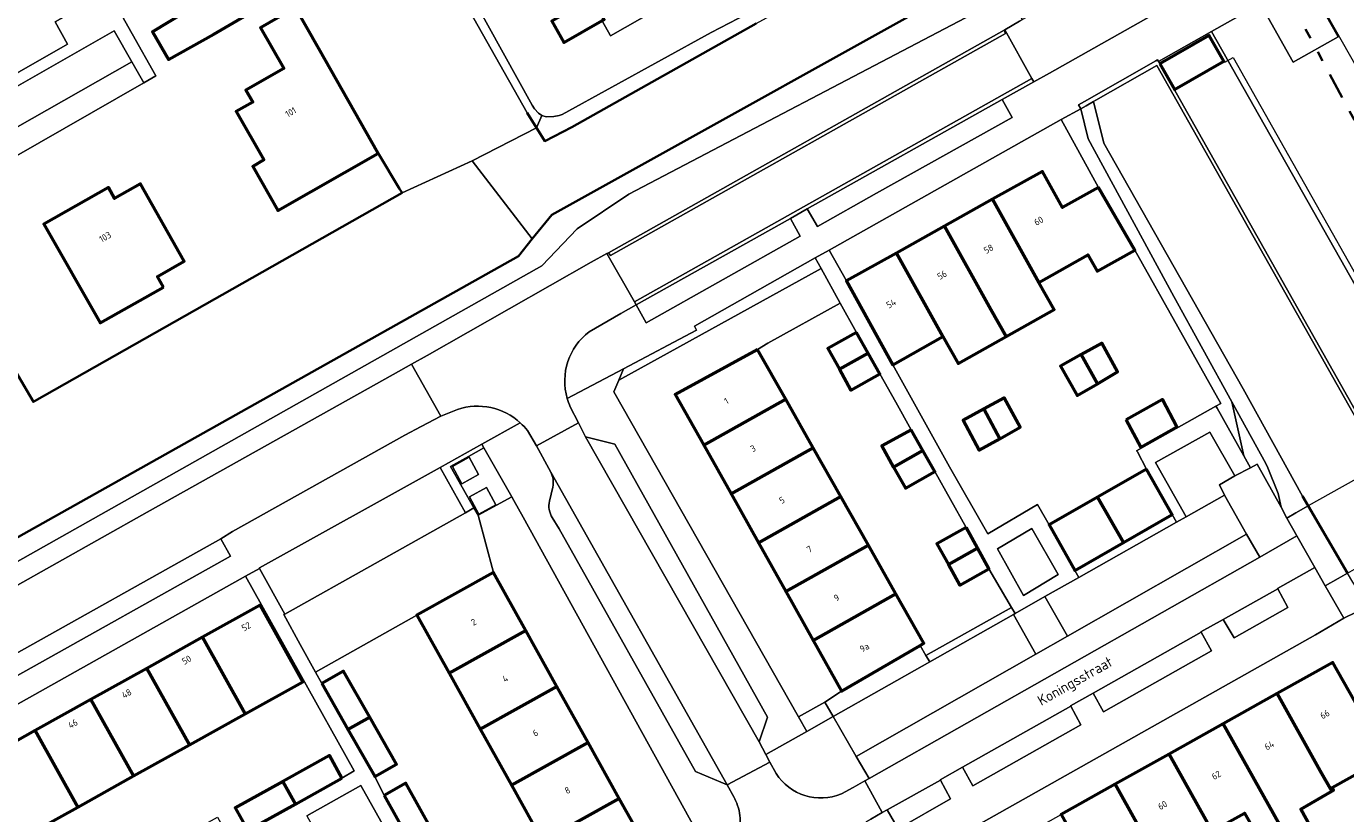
# Model space of a CAD drawing. Header units: metres. Extents: x 113441 to 115918, y 474822 to 477887.
# Tile 123 of 145: x 114770 to 114898, y 476607 to 476683. Entities that reach past the tile are written whole.
import ezdxf
from ezdxf.enums import TextEntityAlignment as Align

# ---------------------------------------------------------------- set-up
doc = ezdxf.new("R2010")
doc.units = ezdxf.units.M
doc.linetypes.add('AL-TEKENBLADGRENS', pattern=[11.5, 2.5, -1.5, 1, -1.5, 1, -1.5, 2.5])
for name, color, linetype, lineweight in [('B-WE-GK-BESCHOEIING-G', 252, 'GK-BESCHOEIING', 35), ('B-WE-GR-BEPLANTING_CULTUUR_BOSPLANTSOEN-GV', 252, 'Continuous', 18), ('B-WE-GR-GROENVOORZIENING-GV', 252, 'Continuous', 18), ('B-WE-IE-TERREINAFSCHEIDING_KUNSTMATIG_HEKWERK-G', 252, 'IE-TERREINAFSCHEIDING-KUNSTMATIG', 18), ('B-WE-IE-TERREINAFSCHEIDING_KUNSTMATIG_MUUR-GV', 252, 'Continuous', 18), ('B-WE-KW-KUNSTWERK_DEK-GV', 252, 'Continuous', 18), ('B-WE-KW-KUNSTWERK_LANDHOOFD-GV', 252, 'Continuous', 18), ('B-WE-OG-BEBOUWING-GV', 7, 'Continuous', 50), ('B-WE-OG-BEBOUWING-T18', 7, 'Continuous', 50), ('B-WE-OG-TERREIN_ERF-GV', 252, 'Continuous', 18), ('B-WE-OG-TOPOGRAFIE-T18', 7, 'Continuous', 18), ('B-WE-OG-WATER-GV', 252, 'Continuous', 18), ('B-WE-OG-WATER_SLOOT-GV', 252, 'Continuous', 18), ('B-WE-VH-ONVERHARD-GV', 252, 'Continuous', 18), ('B-WE-VH-VERHARDING_GESLOTEN-GV', 252, 'Continuous', 18), ('B-WE-VH-VERHARDING_OPEN-GV', 252, 'Continuous', 18), ('X-XX-AL-TEKENBLADGRENS-G', 252, 'AL-TEKENBLADGRENS', 35)]:
    doc.layers.add(name, color=color, linetype=linetype, lineweight=lineweight)
doc.styles.add('NLCS-ISO-ANNOTATIEF-T18', font='NLCS-ISO.ttf', dxfattribs={"height": 1.8})
doc.linetypes.add('GK-BESCHOEIING', pattern='A,30,-5,[1,NLCS.SHX,S=1,R=0,X=0,Y=0],-5', length=40)
doc.linetypes.add('IE-TERREINAFSCHEIDING-KUNSTMATIG', pattern='A,4,[82,NLCS.SHX,S=0.75,R=90,X=0,Y=0],4,-2', length=10)

msp = doc.modelspace()

# ---------------------------------------------------------------- linework, layer by layer
at = {"layer": 'B-WE-GK-BESCHOEIING-G', "ltscale": 0.5, "flags": 128}
for points in [[(114755.582, 476626.985), (114758.985, 476628.871), (114761.623, 476629.154), (114817.588, 476660.536), (114818.929, 476662.206), (114820.799, 476664.534), (114865.669, 476689.473), (114867.183, 476690.314)], [(114840.562, 476682.999), (114822.751, 476672.993), (114820.129, 476671.646), (114819.554, 476672.57)], [(114819.326, 476672.935), (114818.431, 476674.374)], [(114819.554, 476672.57), (114819.326, 476672.935)], [(114806.109, 476667.039), (114804.048, 476670.491)], [(114770.847, 476646.535), (114806.345, 476666.643), (114806.109, 476667.039)], [(114767.701, 476651.627), (114770.727, 476646.467), (114770.847, 476646.535)], [(114893.884, 476636.421), (114893.333, 476637.365)], [(114897.676, 476629.928), (114893.884, 476636.421)]]:
    msp.add_lwpolyline(points, dxfattribs=at)
at = {"layer": 'B-WE-GR-BEPLANTING_CULTUUR_BOSPLANTSOEN-GV'}
for points in [[(114801.959, 476705.758), (114818.913, 476675.103), (114819.133, 476674.758), (114819.535, 476674.332), (114819.843, 476674.125), (114820.27, 476673.994), (114820.998, 476674.014), (114821.532, 476674.109), (114821.82, 476674.222), (114836.195, 476682.127), (114840.547, 476684.374)], [(114842.083, 476690.681), (114826.477, 476681.817), (114826.448, 476681.87), (114825.719, 476683.185)], [(114825.671, 476683.27), (114821.973, 476681.168), (114820.809, 476683.216)]]:
    msp.add_lwpolyline(points, dxfattribs=at)
at = {"layer": 'B-WE-GR-GROENVOORZIENING-GV'}
for points in [[(114824.626, 476659.956), (114826.13, 476660.784), (114826.287, 476660.871), (114864.529, 476682.368), (114864.578, 476682.396), (114865.998, 476683.216), (114866.281, 476683.367), (114865.559, 476684.609), (114868.645, 476686.424), (114861.444, 476683.896), (114828.266, 476666.531), (114823.256, 476663.164), (114819.842, 476659.597), (114761.841, 476626.947), (114760.547, 476626.356), (114761.487, 476624.48), (114763.144, 476625.388), (114764.305, 476626.041), (114781.706, 476635.818), (114805.477, 476649.123), (114807.246, 476650.114), (114808.759, 476650.95)], [(114846.844, 476659.346), (114846.251, 476660.375), (114834.599, 476653.79), (114834.791, 476653.393), (114827.754, 476649.667), (114827.288, 476648.56)], [(114886.51, 476646.486), (114887.667, 476641.253), (114888.312, 476640.102), (114888.955, 476640.463), (114891.26, 476636.296), (114890.969, 476637.637), (114889.974, 476640.105), (114889.808, 476640.518)], [(114886.782, 476639.321), (114884.384, 476643.544), (114879.127, 476640.624), (114882.091, 476635.386), (114885.806, 476637.481), (114885.308, 476638.468)], [(114813.696, 476635.53), (114813.295, 476636.239), (114812.478, 476635.758), (114795.023, 476625.991), (114794.916, 476625.931), (114796.502, 476623.063), (114797.991, 476620.372), (114807.768, 476625.878), (114815.181, 476629.993)], [(114881.176, 476634.87), (114880.756, 476635.608), (114876.042, 476632.907), (114871.328, 476630.207), (114871.711, 476629.53)], [(114866.394, 476627.787), (114869.728, 476629.793), (114867.187, 476634.253), (114863.856, 476632.296)], [(114865.402, 476625.949), (114865.568, 476626.049), (114865.206, 476626.614), (114856.956, 476622), (114857.322, 476621.374)], [(114857.322, 476621.374), (114856.956, 476622), (114856.384, 476622.963), (114848.792, 476618.544), (114847.174, 476617.485), (114847.995, 476616.092)], [(114847.174, 476617.485), (114844.647, 476616.084), (114845.457, 476614.66), (114847.995, 476616.092)]]:
    msp.add_lwpolyline(points, close=True, dxfattribs=at)
at = {"layer": 'B-WE-IE-TERREINAFSCHEIDING_KUNSTMATIG_HEKWERK-G'}
msp.add_lwpolyline([(114885.827, 476679.269), (114886.648, 476679.716), (114906.899, 476643.874)], dxfattribs=at)
at = {"layer": 'B-WE-IE-TERREINAFSCHEIDING_KUNSTMATIG_MUUR-GV'}
msp.add_lwpolyline([(114879.248, 476678.931), (114900.904, 476640.661), (114900.603, 476640.499), (114900.724, 476640.323), (114901.267, 476640.649), (114879.42, 476679.332), (114879.328, 476679.495), (114879.159, 476679.399), (114872.264, 476675.474), (114871.7, 476675.153), (114871.914, 476674.769), (114872.423, 476675.058), (114873.131, 476675.46), (114873.368, 476675.595)], close=True, dxfattribs=at)
at = {"layer": 'B-WE-KW-KUNSTWERK_DEK-GV'}
msp.add_lwpolyline([(114904.625, 476635.719), (114904.553, 476635.847), (114904.412, 476636.094), (114903.295, 476638.057), (114902.68, 476639.139), (114901.722, 476640.825), (114901.012, 476640.426), (114900.749, 476640.278), (114893.884, 476636.421), (114892.705, 476635.759), (114891.817, 476635.26), (114892.784, 476633.549), (114894.52, 476630.476), (114895.524, 476628.7), (114896.784, 476629.419), (114897.676, 476629.928), (114904.457, 476633.795), (114904.549, 476633.847), (114905.41, 476634.339)], close=True, dxfattribs=at)
at = {"layer": 'B-WE-KW-KUNSTWERK_LANDHOOFD-GV'}
msp.add_lwpolyline([(114893.884, 476636.421), (114892.705, 476635.759), (114891.817, 476635.26), (114892.784, 476633.549), (114894.52, 476630.476), (114895.524, 476628.7), (114896.784, 476629.419), (114897.676, 476629.928)], close=True, dxfattribs=at)
at = {"layer": 'B-WE-OG-BEBOUWING-GV'}
for points in [[(114786.56, 476684.805), (114782.251, 476682.192), (114783.783, 476679.518), (114788.162, 476681.98), (114793.4, 476685.03), (114791.89, 476687.716)], [(114798.301, 476680.595), (114796.065, 476684.526), (114795.958, 476684.465), (114795.398, 476684.147), (114792.661, 476682.59), (114794.914, 476678.66), (114791.241, 476676.561), (114791.913, 476675.39), (114790.332, 476674.487), (114793.003, 476669.827), (114791.926, 476669.192), (114794.358, 476664.931), (114803.99, 476670.458), (114804.048, 476670.491)], [(114824.715, 476685.436), (114820.809, 476683.216), (114821.973, 476681.168), (114825.671, 476683.27), (114825.879, 476683.388)], [(114879.566, 476679.102), (114880.968, 476676.64), (114885.734, 476679.366), (114884.326, 476681.825)], [(114873.615, 476667.176), (114870.164, 476665.234), (114868.202, 476668.72), (114863.387, 476666.027), (114867.872, 476658.008), (114872.606, 476660.676), (114873.493, 476659.103), (114877.121, 476661.107)], [(114783.293, 476657.538), (114782.724, 476658.583), (114785.308, 476660.054), (114781.088, 476667.535), (114778.562, 476666.11), (114777.972, 476667.155), (114771.739, 476663.636), (114777.175, 476654.108)], [(114863.387, 476666.027), (114858.742, 476663.43), (114863.236, 476655.396), (114864.701, 476652.778), (114869.345, 476655.394), (114867.872, 476658.008)], [(114858.742, 476663.43), (114854.098, 476660.832), (114858.599, 476652.783), (114860.072, 476650.169), (114864.701, 476652.778), (114863.236, 476655.396)], [(114854.098, 476660.832), (114849.284, 476658.14), (114853.765, 476650.059), (114858.599, 476652.783)], [(114850.24, 476653.169), (114847.481, 476651.627), (114848.592, 476649.617), (114851.37, 476651.169)], [(114840.696, 476651.542), (114832.742, 476647.186), (114835.484, 476642.292), (114843.416, 476646.736)], [(114871.952, 476651.039), (114873.519, 476648.228), (114875.472, 476649.356), (114873.949, 476652.143)], [(114851.37, 476651.169), (114848.592, 476649.617), (114849.703, 476647.607), (114852.5, 476649.168)], [(114871.952, 476651.039), (114869.954, 476649.934), (114871.565, 476647.099), (114873.519, 476648.228)], [(114843.416, 476646.736), (114835.484, 476642.292), (114838.125, 476637.579), (114846.076, 476642.035)], [(114862.541, 476645.79), (114864.093, 476642.918), (114866.071, 476644.028), (114864.516, 476646.875)], [(114876.314, 476644.743), (114877.717, 476642.09), (114881.203, 476644.055), (114879.8, 476646.708)], [(114862.541, 476645.79), (114860.565, 476644.704), (114862.114, 476641.807), (114864.093, 476642.918)], [(114855.52, 476643.774), (114852.704, 476642.22), (114853.837, 476640.182), (114856.663, 476641.764)], [(114846.076, 476642.035), (114838.125, 476637.579), (114840.766, 476632.867), (114848.737, 476637.334)], [(114856.663, 476641.764), (114853.837, 476640.182), (114854.97, 476638.143), (114857.805, 476639.754)], [(114878.268, 476639.978), (114873.543, 476637.274), (114876.042, 476632.907), (114880.756, 476635.608)], [(114848.737, 476637.334), (114840.766, 476632.867), (114843.406, 476628.155), (114851.397, 476632.633)], [(114873.543, 476637.274), (114868.85, 476634.588), (114871.328, 476630.207), (114876.042, 476632.907)], [(114860.832, 476634.348), (114858.022, 476632.781), (114859.12, 476630.781), (114861.933, 476632.357)], [(114851.397, 476632.633), (114843.406, 476628.155), (114846.047, 476623.442), (114854.058, 476627.931)], [(114861.933, 476632.357), (114859.12, 476630.781), (114860.218, 476628.78), (114863.034, 476630.366)], [(114810.885, 476620.288), (114818.29, 476624.415), (114815.181, 476629.993), (114807.768, 476625.878)], [(114854.058, 476627.931), (114846.047, 476623.442), (114848.792, 476618.544), (114856.384, 476622.963), (114856.749, 476623.176)], [(114787.079, 476623.749), (114791.195, 476616.357), (114796.756, 476619.448), (114792.648, 476626.85)], [(114787.079, 476623.749), (114781.687, 476620.747), (114785.801, 476613.359), (114791.195, 476616.357)], [(114818.29, 476624.415), (114810.885, 476620.288), (114813.899, 476614.884), (114821.302, 476619.01)], [(114781.687, 476620.747), (114776.294, 476617.745), (114780.406, 476610.361), (114785.801, 476613.359)], [(114890.876, 476618.314), (114895.056, 476610.844), (114896.156, 476608.879), (114896.332, 476608.98), (114896.188, 476609.236), (114899.273, 476610.943), (114901.035, 476607.744), (114903.23, 476609.065), (114902.166, 476610.934), (114896.254, 476621.324)], [(114798.6, 476619.27), (114801.12, 476614.846), (114803.231, 476616.022), (114800.699, 476620.466)], [(114821.302, 476619.01), (114813.899, 476614.884), (114816.913, 476609.48), (114824.315, 476613.606)], [(114890.876, 476618.314), (114885.659, 476615.394), (114891.561, 476604.874), (114892.713, 476603.05), (114894.738, 476604.302), (114893.161, 476607.164), (114896.156, 476608.879), (114895.056, 476610.844)], [(114776.294, 476617.745), (114770.902, 476614.742), (114775.011, 476607.362), (114780.406, 476610.361)], [(114803.231, 476616.022), (114801.12, 476614.846), (114803.706, 476610.305), (114805.806, 476611.501)], [(114770.902, 476614.742), (114765.51, 476611.74), (114769.617, 476604.364), (114775.011, 476607.362)], [(114885.659, 476615.394), (114880.441, 476612.474), (114884.613, 476605.018), (114887.726, 476606.755), (114889.467, 476603.698), (114891.561, 476604.874)], [(114824.315, 476613.606), (114816.913, 476609.48), (114819.926, 476604.076), (114827.327, 476608.201)], [(114800.531, 476610.148), (114799.322, 476612.323), (114794.831, 476609.827), (114796.042, 476607.652)], [(114880.441, 476612.474), (114875.224, 476609.554), (114881.099, 476599.054), (114883.151, 476600.23), (114881.539, 476603.303), (114884.613, 476605.018)], [(114796.042, 476607.652), (114794.831, 476609.827), (114790.236, 476607.272), (114791.445, 476605.097)], [(114804.624, 476608.478), (114807.143, 476603.977), (114809.237, 476605.149), (114806.718, 476609.65)], [(114875.224, 476609.554), (114870.007, 476606.634), (114874.083, 476599.35), (114874.266, 476599.452), (114877.138, 476601.054), (114878.981, 476597.839), (114881.099, 476599.054)], [(114827.327, 476608.201), (114819.926, 476604.076), (114822.995, 476598.574), (114823.087, 476598.409), (114830.428, 476602.638)]]:
    msp.add_lwpolyline(points, close=True, dxfattribs=at)
at = {"layer": 'B-WE-OG-TERREIN_ERF-GV'}
for points in [[(114768.934, 476701.878), (114766.359, 476706.303), (114761.319, 476703.443), (114760.002, 476705.781), (114746.182, 476697.948), (114746.3, 476697.698), (114760.194, 476673.124), (114774.026, 476681.015), (114772.827, 476683.159), (114777.993, 476686.084), (114774.869, 476691.535), (114772.218, 476690.035), (114769.3, 476695.191), (114766.33, 476700.439)], [(114786.56, 476684.805), (114791.89, 476687.716), (114793.4, 476685.03), (114788.162, 476681.98), (114783.783, 476679.518), (114782.251, 476682.192)], [(114870.026, 476673.727), (114847.604, 476661.125), (114849.284, 476658.14), (114854.098, 476660.832), (114858.742, 476663.43), (114863.387, 476666.027), (114868.202, 476668.72), (114870.164, 476665.234), (114873.615, 476667.176)], [(114783.293, 476657.538), (114777.175, 476654.108), (114771.739, 476663.636), (114777.972, 476667.155), (114778.562, 476666.11), (114781.088, 476667.535), (114785.308, 476660.054), (114782.724, 476658.583)], [(114877.121, 476661.107), (114873.493, 476659.103), (114872.606, 476660.676), (114867.872, 476658.008), (114869.345, 476655.394), (114864.701, 476652.778), (114860.072, 476650.169), (114858.599, 476652.783), (114853.765, 476650.059), (114859.222, 476640.214), (114862.937, 476633.731), (114867.739, 476636.552), (114868.85, 476634.588), (114873.543, 476637.274), (114878.268, 476639.978), (114877.382, 476641.655), (114877.304, 476641.742), (114884.971, 476646.066), (114885.431, 476646.325)], [(114840.696, 476651.542), (114841.671, 476652.136), (114848.665, 476655.986), (114846.844, 476659.346), (114827.288, 476648.56), (114826.812, 476647.431), (114844.647, 476616.084), (114847.174, 476617.485), (114848.792, 476618.544), (114846.047, 476623.442), (114843.406, 476628.155), (114840.766, 476632.867), (114838.125, 476637.579), (114835.484, 476642.292), (114832.742, 476647.186)], [(114855.52, 476643.774), (114854.033, 476646.431), (114852.5, 476649.168), (114849.703, 476647.607), (114848.592, 476649.617), (114847.481, 476651.627), (114850.24, 476653.169), (114848.665, 476655.986), (114841.671, 476652.136), (114840.696, 476651.542), (114843.416, 476646.736), (114846.076, 476642.035), (114848.737, 476637.334), (114851.397, 476632.633), (114854.058, 476627.931), (114856.749, 476623.176), (114856.384, 476622.963), (114856.956, 476622), (114865.206, 476626.614), (114863.034, 476630.366), (114860.218, 476628.78), (114859.12, 476630.781), (114858.022, 476632.781), (114860.832, 476634.348), (114857.805, 476639.754), (114854.97, 476638.143), (114853.837, 476640.182), (114852.704, 476642.22)], [(114873.519, 476648.228), (114871.565, 476647.099), (114869.954, 476649.934), (114871.952, 476651.039), (114873.949, 476652.143), (114875.472, 476649.356)], [(114862.541, 476645.79), (114864.516, 476646.875), (114866.071, 476644.028), (114864.093, 476642.918), (114862.114, 476641.807), (114860.565, 476644.704)], [(114876.314, 476644.743), (114879.8, 476646.708), (114881.203, 476644.055), (114877.717, 476642.09)], [(114818.04, 476635.327), (114817.149, 476636.939), (114816.943, 476637.302), (114813.696, 476635.53), (114815.181, 476629.993), (114818.29, 476624.415), (114821.302, 476619.01), (114824.315, 476613.606), (114827.327, 476608.201), (114830.428, 476602.638), (114834.745, 476605.09)], [(114790.236, 476607.272), (114794.831, 476609.827), (114799.322, 476612.323), (114800.531, 476610.148), (114801.732, 476610.866), (114791.227, 476629.646), (114756.72, 476610.297), (114767.187, 476591.527), (114769.934, 476593.076), (114768.731, 476595.195), (114773.261, 476597.768), (114777.79, 476600.34), (114779.019, 476598.176), (114780.759, 476599.136), (114779.513, 476601.364), (114784.01, 476603.879), (114788.507, 476606.394), (114789.754, 476604.164), (114791.445, 476605.097)], [(114785.801, 476613.359), (114780.406, 476610.361), (114775.011, 476607.362), (114769.617, 476604.364), (114764.05, 476601.27), (114759.942, 476608.64), (114765.51, 476611.74), (114770.902, 476614.742), (114776.294, 476617.745), (114781.687, 476620.747), (114787.079, 476623.749), (114792.648, 476626.85), (114796.756, 476619.448), (114791.195, 476616.357)], [(114819.926, 476604.076), (114816.913, 476609.48), (114813.899, 476614.884), (114810.885, 476620.288), (114807.768, 476625.878), (114797.991, 476620.372), (114798.6, 476619.27), (114800.699, 476620.466), (114803.231, 476616.022), (114805.806, 476611.501), (114803.706, 476610.305), (114804.624, 476608.478), (114806.718, 476609.65), (114809.237, 476605.149), (114811.756, 476600.647), (114809.661, 476599.475), (114810.702, 476597.781), (114812.767, 476598.915), (114815.277, 476594.344), (114822.995, 476598.574)], [(114902.639, 476621.64), (114899.714, 476626.741), (114897.317, 476625.59), (114894.6, 476623.982), (114857.931, 476603.356), (114859.39, 476600.692), (114864.79, 476603.714), (114870.007, 476606.634), (114875.224, 476609.554), (114880.441, 476612.474), (114885.659, 476615.394), (114890.876, 476618.314), (114896.254, 476621.324), (114902.166, 476610.934), (114906.615, 476613.454), (114906.678, 476613.49), (114909.765, 476608.031), (114909.675, 476607.976), (114909.322, 476607.761), (114917.266, 476593.51), (114917.584, 476593.682), (114918.172, 476593.998), (114905.245, 476617.096)]]:
    msp.add_lwpolyline(points, close=True, dxfattribs=at)
for points in [[(114777.993, 476686.084), (114782.573, 476677.941), (114781.388, 476677.264), (114763.548, 476667.072), (114760.027, 476665.065), (114766.573, 476653.601), (114767.275, 476652.373), (114767.508, 476651.964), (114767.701, 476651.627), (114770.727, 476646.467), (114770.847, 476646.535), (114806.345, 476666.643), (114806.109, 476667.039), (114804.048, 476670.491), (114803.99, 476670.458), (114794.358, 476664.931), (114791.926, 476669.192), (114793.003, 476669.827), (114790.332, 476674.487), (114791.913, 476675.39), (114791.241, 476676.561), (114794.914, 476678.66), (114792.661, 476682.59), (114795.398, 476684.147)], [(114899.273, 476610.943), (114896.188, 476609.236), (114896.332, 476608.98), (114896.156, 476608.879), (114893.161, 476607.164), (114894.738, 476604.302)], [(114889.467, 476603.698), (114887.726, 476606.755), (114884.613, 476605.018)]]:
    msp.add_lwpolyline(points, dxfattribs=at)
at = {"layer": 'B-WE-OG-WATER-GV'}
for points in [[(114796.065, 476684.526), (114798.301, 476680.595), (114804.048, 476670.491), (114806.109, 476667.039), (114806.345, 476666.643), (114813.119, 476669.728), (114819.326, 476672.935), (114818.431, 476674.374), (114804.504, 476698.996)], [(114840.562, 476682.999), (114822.751, 476672.993), (114820.129, 476671.646), (114819.554, 476672.57), (114819.326, 476672.935), (114813.119, 476669.728), (114818.929, 476662.206), (114820.799, 476664.534), (114865.669, 476689.473)], [(114900.904, 476640.661), (114879.248, 476678.931), (114873.368, 476675.595), (114873.131, 476675.46), (114874.149, 476671.439), (114887.618, 476647.74), (114893.333, 476637.365), (114893.884, 476636.421), (114897.676, 476629.928)], [(114679.101, 476583.357), (114742.416, 476618.624), (114743.965, 476620.358), (114747.837, 476622.666), (114755.582, 476626.985), (114758.985, 476628.871), (114761.623, 476629.154), (114817.588, 476660.536), (114818.929, 476662.206), (114813.119, 476669.728), (114806.345, 476666.643), (114770.847, 476646.535), (114770.727, 476646.467), (114767.701, 476651.627), (114750.371, 476641.766), (114753.042, 476637.158), (114753.21, 476636.868), (114750.751, 476635.507), (114742.971, 476631.164), (114741.014, 476630.05), (114705.845, 476610.022), (114705.038, 476609.458), (114674.049, 476591.991)]]:
    msp.add_lwpolyline(points, dxfattribs=at)
at = {"layer": 'B-WE-OG-WATER_SLOOT-GV'}
for points in [[(114819.326, 476672.935), (114819.843, 476674.125), (114819.535, 476674.332), (114819.133, 476674.758), (114818.913, 476675.103), (114801.959, 476705.758), (114787.862, 476730.624), (114787.391, 476731.449), (114786.444, 476730.541), (114792.126, 476720.751), (114796.311, 476713.225), (114797.544, 476711.237), (114799.162, 476708.265), (114804.504, 476698.996), (114818.431, 476674.374)], [(114819.843, 476674.125), (114819.326, 476672.935), (114819.554, 476672.57), (114820.129, 476671.646), (114822.751, 476672.993), (114840.562, 476682.999), (114862.63, 476695.103), (114863.199, 476695.415), (114864.029, 476695.885), (114863.109, 476697.509), (114861.79, 476699.84), (114861.714, 476699.798), (114860.806, 476699.315), (114860.432, 476696.516), (114859.581, 476695.535), (114859.018, 476694.886), (114855.951, 476692.61), (114850.012, 476689.435), (114840.547, 476684.374), (114836.195, 476682.127), (114821.82, 476674.222), (114821.532, 476674.109), (114820.998, 476674.014), (114820.27, 476673.994)], [(114819.842, 476659.597), (114823.256, 476663.164), (114828.266, 476666.531), (114861.444, 476683.896), (114868.645, 476686.424), (114869.201, 476686.751), (114867.183, 476690.314), (114865.669, 476689.473), (114820.799, 476664.534), (114818.929, 476662.206), (114817.588, 476660.536), (114761.623, 476629.154), (114758.985, 476628.871), (114755.582, 476626.985), (114756.246, 476625.814), (114757.054, 476624.39), (114760.547, 476626.356), (114761.841, 476626.947)], [(114873.131, 476675.46), (114872.423, 476675.058), (114871.914, 476674.769), (114872.637, 476671.857), (114880.889, 476656.659), (114886.51, 476646.486), (114889.808, 476640.518), (114889.974, 476640.105), (114890.969, 476637.637), (114891.26, 476636.296), (114891.817, 476635.26), (114892.705, 476635.759), (114893.884, 476636.421), (114893.333, 476637.365), (114887.618, 476647.74), (114874.149, 476671.439)], [(114898.184, 476629.058), (114897.676, 476629.928), (114896.784, 476629.419), (114895.524, 476628.7), (114897.317, 476625.59), (114899.714, 476626.741)]]:
    msp.add_lwpolyline(points, close=True, dxfattribs=at)
at = {"layer": 'B-WE-VH-ONVERHARD-GV'}
msp.add_lwpolyline([(114886.51, 476646.486), (114880.889, 476656.659), (114872.637, 476671.857), (114871.914, 476674.769), (114870.026, 476673.727), (114873.615, 476667.176), (114877.121, 476661.107), (114885.431, 476646.325), (114884.971, 476646.066), (114885.082, 476645.867), (114887.667, 476641.253)], close=True, dxfattribs=at)
at = {"layer": 'B-WE-VH-VERHARDING_GESLOTEN-GV'}
for points in [[(114870.219, 476685.623), (114869.762, 476685.321), (114866.281, 476683.367), (114865.998, 476683.216), (114864.578, 476682.396), (114867.172, 476677.69), (114867.378, 476677.35), (114868.888, 476678.207), (114884.267, 476686.877)], [(114824.419, 476653.246), (114827.473, 476654.991), (114828.972, 476655.847), (114828.813, 476656.122), (114826.13, 476660.784), (114824.626, 476659.956), (114808.759, 476650.95), (114807.246, 476650.114), (114810.1, 476645.091), (114811.713, 476645.739)], [(114818.455, 476643.699), (114819.349, 476642.237), (114823.389, 476644.453), (114822.593, 476645.991)]]:
    msp.add_lwpolyline(points, dxfattribs=at)
for points in [[(114867.172, 476677.69), (114864.578, 476682.396), (114864.529, 476682.368), (114864.656, 476682.046), (114826.469, 476660.59), (114826.287, 476660.871), (114826.13, 476660.784), (114828.813, 476656.122)], [(114788.849, 476633.236), (114789.974, 476633.948), (114806.609, 476643.247), (114808.205, 476644.09), (114810.1, 476645.091), (114807.246, 476650.114), (114805.477, 476649.123), (114781.706, 476635.818), (114764.305, 476626.041), (114763.144, 476625.388), (114765.911, 476620.433), (114767.478, 476621.307), (114768.26, 476621.743)], [(114824.063, 476643.087), (114823.389, 476644.453), (114819.349, 476642.237), (114820.722, 476639.693), (114837.764, 476609.502), (114841.877, 476611.692), (114841.488, 476612.421), (114840.838, 476613.64)], [(114812.134, 476638.573), (114813.73, 476639.476), (114812.823, 476641.124), (114811.227, 476640.221)], [(114904.625, 476635.719), (114904.553, 476635.847), (114904.412, 476636.094), (114903.295, 476638.057), (114902.68, 476639.139), (114901.722, 476640.825), (114901.012, 476640.426), (114900.749, 476640.278), (114893.884, 476636.421), (114892.705, 476635.759), (114891.817, 476635.26), (114892.784, 476633.549), (114894.52, 476630.476), (114895.524, 476628.7), (114896.784, 476629.419), (114897.676, 476629.928), (114904.457, 476633.795), (114904.549, 476633.847), (114905.41, 476634.339)], [(114813.763, 476635.624), (114815.413, 476636.524), (114814.504, 476638.19), (114812.854, 476637.29)]]:
    msp.add_lwpolyline(points, close=True, dxfattribs=at)
for points in [[(114822.293, 476646.81, -0.3079554), (114824.419, 476653.246)], [(114822.593, 476645.991, -0.0366344), (114822.293, 476646.81)], [(114811.713, 476645.739, -0.2731726), (114817.77, 476644.443)], [(114817.77, 476644.443, -0.0413039), (114818.455, 476643.699)]]:
    msp.add_lwpolyline(points, format="xyb", dxfattribs=at)
at = {"layer": 'B-WE-VH-VERHARDING_OPEN-GV'}
for points in [[(114822.293, 476646.81), (114827.754, 476649.667), (114834.791, 476653.393), (114834.599, 476653.79), (114846.251, 476660.375), (114847.604, 476661.125), (114870.026, 476673.727), (114871.914, 476674.769), (114871.7, 476675.153), (114872.264, 476675.474), (114879.159, 476679.399), (114879.328, 476679.495), (114879.42, 476679.332), (114884.533, 476682.209), (114889.459, 476684.981), (114922.008, 476703.248), (114923.66, 476704.253), (114953.57, 476721.037), (114955.353, 476722.03), (114994.974, 476744.285), (114996.715, 476745.254), (115011.33, 476753.449)], [(114825.719, 476683.185), (114826.448, 476681.87), (114826.477, 476681.817), (114842.083, 476690.681)], [(114884.267, 476686.877), (114868.888, 476678.207), (114867.378, 476677.35), (114864.328, 476675.675), (114865.289, 476673.938), (114852.178, 476666.623), (114846.489, 476663.394), (114845.474, 476665.096), (114843.863, 476664.16), (114844.802, 476662.458), (114829.932, 476654.105), (114828.972, 476655.847), (114827.473, 476654.991), (114824.419, 476653.246)], [(114894.093, 476686.663), (114889.863, 476684.268), (114889.459, 476684.981), (114884.533, 476682.209), (114906.246, 476643.924), (114922.574, 476653.047), (114920.651, 476656.454), (114916.937, 476654.362), (114918.772, 476659.782), (114918.613, 476660.064), (114918.855, 476660.202), (114921.287, 476667.03)], [(114919.125, 476667.874), (114919.084, 476667.892), (114919.044, 476667.91), (114913.644, 476656.116), (114912.811, 476654.304), (114912.553, 476654.175), (114911.848, 476655.421), (114894.093, 476686.663)], [(114827.288, 476648.56), (114827.754, 476649.667), (114822.293, 476646.81)], [(114822.593, 476645.991), (114823.389, 476644.453), (114824.063, 476643.087), (114826.897, 476642.396), (114841.657, 476616.049), (114840.838, 476613.64), (114841.488, 476612.421), (114845.457, 476614.66), (114844.647, 476616.084), (114826.812, 476647.431), (114827.288, 476648.56)], [(114811.713, 476645.739), (114810.1, 476645.091), (114808.205, 476644.09), (114806.609, 476643.247), (114789.974, 476633.948), (114788.849, 476633.236), (114789.781, 476631.57), (114769.202, 476620.072)], [(114755.281, 476609.489), (114756.72, 476610.297), (114791.227, 476629.646), (114792.578, 476630.401), (114792.558, 476630.436), (114810.025, 476640.152), (114814.046, 476642.401), (114817.77, 476644.443)], [(114817.77, 476644.443), (114814.046, 476642.401), (114814.25, 476642.043), (114816.943, 476637.302), (114817.149, 476636.939), (114818.04, 476635.327), (114834.745, 476605.09), (114835.475, 476603.768), (114839.023, 476605.783)], [(114820.722, 476639.693), (114819.349, 476642.237), (114818.455, 476643.699)], [(114820.853, 476635.3), (114821.523, 476634.207), (114834.68, 476610.797), (114837.764, 476609.502), (114820.722, 476639.693)], [(114820.919, 476638.231), (114820.58, 476636.892)], [(114820.58, 476636.892), (114820.919, 476638.231)], [(114821.523, 476634.207), (114820.853, 476635.3)], [(114838.429, 476608.27), (114837.764, 476609.502), (114834.68, 476610.797), (114821.523, 476634.207)], [(114807.143, 476603.977), (114804.624, 476608.478), (114803.706, 476610.305), (114801.12, 476614.846), (114798.6, 476619.27), (114797.991, 476620.372), (114796.502, 476623.063), (114794.916, 476625.931), (114795.023, 476625.991), (114792.578, 476630.401), (114791.227, 476629.646), (114801.732, 476610.866), (114800.531, 476610.148), (114796.042, 476607.652), (114791.445, 476605.097)], [(114849.801, 476600.337), (114850.393, 476599.316), (114853.154, 476600.79), (114857.931, 476603.356), (114894.6, 476623.982), (114897.317, 476625.59), (114895.524, 476628.7), (114894.52, 476630.476), (114890.927, 476628.462), (114890.945, 476628.429), (114891.931, 476626.627), (114886.736, 476623.685), (114885.674, 476625.475), (114883.521, 476624.265), (114883.541, 476624.23), (114884.538, 476622.452), (114874.11, 476616.548), (114873.123, 476618.338)], [(114873.123, 476618.338), (114870.931, 476617.14), (114870.95, 476617.104), (114871.93, 476615.312), (114861.494, 476609.397), (114860.487, 476611.204), (114858.341, 476609.977), (114858.361, 476609.939), (114859.316, 476608.154), (114854.268, 476605.273), (114853.212, 476607.098), (114852.734, 476606.822), (114851.627, 476606.183), (114851.183, 476605.926)], [(114850.229, 476612.235), (114847.995, 476616.092), (114845.457, 476614.66), (114841.488, 476612.421), (114841.877, 476611.692), (114842.471, 476610.606)], [(114842.471, 476610.606), (114841.877, 476611.692), (114837.764, 476609.502), (114838.429, 476608.27)], [(114848.789, 476608.63), (114849.918, 476609.253), (114851.065, 476609.886), (114851.463, 476610.106), (114850.229, 476612.235)], [(114797.152, 476606.509), (114802.356, 476609.456), (114811.246, 476593.613)], [(114852.734, 476606.822), (114851.065, 476609.886), (114849.918, 476609.253), (114848.789, 476608.63)], [(114851.183, 476605.926), (114851.627, 476606.183), (114852.734, 476606.822)]]:
    msp.add_lwpolyline(points, dxfattribs=at)
for points in [[(114780.231, 476679.3), (114781.388, 476677.264), (114782.573, 476677.941), (114777.993, 476686.084), (114772.827, 476683.159), (114774.026, 476681.015), (114760.194, 476673.124), (114760.136, 476673.091), (114760.68, 476672.131), (114778.538, 476682.277)], [(114894.34, 476686.053), (114889.992, 476683.597), (114892.446, 476679.253), (114896.794, 476681.708)], [(114894.34, 476686.053), (114896.794, 476681.708), (114892.446, 476679.253), (114889.992, 476683.597)], [(114780.231, 476679.3), (114778.538, 476682.277), (114760.68, 476672.131), (114762.372, 476669.146)], [(114864.529, 476682.368), (114826.287, 476660.871), (114826.469, 476660.59), (114864.656, 476682.046)], [(114884.533, 476682.209), (114879.42, 476679.332), (114901.267, 476640.649), (114900.724, 476640.323), (114900.749, 476640.278), (114901.012, 476640.426), (114901.722, 476640.825), (114906.468, 476643.533), (114906.246, 476643.924)], [(114879.566, 476679.102), (114884.326, 476681.825), (114885.734, 476679.366), (114880.968, 476676.64)], [(114781.388, 476677.264), (114780.231, 476679.3), (114762.372, 476669.146), (114763.548, 476667.072)], [(114843.863, 476664.16), (114845.474, 476665.096), (114864.328, 476675.675), (114867.378, 476677.35), (114867.172, 476677.69), (114828.813, 476656.122), (114828.972, 476655.847)], [(114864.328, 476675.675), (114845.474, 476665.096), (114846.489, 476663.394), (114852.178, 476666.623), (114865.289, 476673.938)], [(114843.863, 476664.16), (114828.972, 476655.847), (114829.932, 476654.105), (114844.802, 476662.458)], [(114859.222, 476640.214), (114853.765, 476650.059), (114849.284, 476658.14), (114847.604, 476661.125), (114846.251, 476660.375), (114846.844, 476659.346), (114848.665, 476655.986), (114850.24, 476653.169), (114851.37, 476651.169), (114852.5, 476649.168), (114854.033, 476646.431), (114855.52, 476643.774), (114856.663, 476641.764), (114857.805, 476639.754), (114860.832, 476634.348), (114861.933, 476632.357), (114863.034, 476630.366), (114865.206, 476626.614), (114865.568, 476626.049), (114868.437, 476627.683), (114871.711, 476629.53), (114871.328, 476630.207), (114868.85, 476634.588), (114867.739, 476636.552), (114862.937, 476633.731)], [(114885.082, 476645.867), (114884.971, 476646.066), (114877.304, 476641.742), (114877.382, 476641.655), (114878.268, 476639.978), (114880.756, 476635.608), (114881.176, 476634.87), (114882.091, 476635.386), (114879.127, 476640.624), (114884.384, 476643.544), (114886.782, 476639.321), (114888.312, 476640.102), (114887.667, 476641.253)], [(114812.752, 476641.192), (114814.25, 476642.043), (114814.046, 476642.401), (114810.025, 476640.152), (114812.478, 476635.758), (114813.295, 476636.239), (114811.036, 476640.228)], [(114824.063, 476643.087), (114840.838, 476613.64), (114841.657, 476616.049), (114826.897, 476642.396)], [(114814.25, 476642.043), (114812.752, 476641.192), (114811.036, 476640.228), (114813.295, 476636.239), (114813.696, 476635.53), (114816.943, 476637.302)], [(114812.134, 476638.573), (114811.227, 476640.221), (114812.823, 476641.124), (114813.73, 476639.476)], [(114810.025, 476640.152), (114792.558, 476630.436), (114792.578, 476630.401), (114795.023, 476625.991), (114812.478, 476635.758)], [(114891.26, 476636.296), (114888.955, 476640.463), (114888.312, 476640.102), (114886.782, 476639.321), (114885.308, 476638.468), (114885.806, 476637.481), (114887.94, 476633.715), (114889.209, 476631.477), (114892.784, 476633.549), (114891.817, 476635.26)], [(114813.763, 476635.624), (114812.854, 476637.29), (114814.504, 476638.19), (114815.413, 476636.524)], [(114887.94, 476633.715), (114885.806, 476637.481), (114882.091, 476635.386), (114881.176, 476634.87), (114871.711, 476629.53), (114868.437, 476627.683), (114870.631, 476623.851)], [(114889.209, 476631.477), (114887.94, 476633.715), (114870.631, 476623.851), (114867.585, 476622.127), (114850.229, 476612.235), (114851.463, 476610.106)], [(114858.361, 476609.939), (114858.341, 476609.977), (114860.487, 476611.204), (114870.95, 476617.104), (114870.931, 476617.14), (114873.123, 476618.338), (114883.541, 476624.23), (114883.521, 476624.265), (114885.674, 476625.475), (114890.945, 476628.429), (114890.927, 476628.462), (114894.52, 476630.476), (114892.784, 476633.549), (114889.209, 476631.477), (114851.463, 476610.106), (114851.065, 476609.886), (114852.734, 476606.822), (114853.212, 476607.098)], [(114866.394, 476627.787), (114863.856, 476632.296), (114867.187, 476634.253), (114869.728, 476629.793)], [(114788.849, 476633.236), (114768.26, 476621.743), (114769.202, 476620.072), (114789.781, 476631.57)], [(114890.945, 476628.429), (114885.674, 476625.475), (114886.736, 476623.685), (114891.931, 476626.627)], [(114868.437, 476627.683), (114865.568, 476626.049), (114865.402, 476625.949), (114867.585, 476622.127), (114870.631, 476623.851)], [(114867.585, 476622.127), (114865.402, 476625.949), (114857.322, 476621.374), (114847.995, 476616.092), (114850.229, 476612.235)], [(114883.541, 476624.23), (114873.123, 476618.338), (114874.11, 476616.548), (114884.538, 476622.452)], [(114870.95, 476617.104), (114860.487, 476611.204), (114861.494, 476609.397), (114871.93, 476615.312)], [(114797.152, 476606.509), (114806.038, 476590.645), (114811.246, 476593.613), (114802.356, 476609.456)], [(114858.361, 476609.939), (114853.212, 476607.098), (114854.268, 476605.273), (114859.316, 476608.154)]]:
    msp.add_lwpolyline(points, close=True, dxfattribs=at)
for points in [[(114824.419, 476653.246, 0.3079554), (114822.293, 476646.81)], [(114822.293, 476646.81, 0.0366344), (114822.593, 476645.991)], [(114817.77, 476644.443, 0.2731726), (114811.713, 476645.739)], [(114818.455, 476643.699, 0.0413039), (114817.77, 476644.443)], [(114820.722, 476639.693, -0.1552136), (114820.919, 476638.231)], [(114820.919, 476638.231, 0.1552136), (114820.722, 476639.693)], [(114820.58, 476636.892, 0.1915513), (114820.853, 476635.3)], [(114820.853, 476635.3, -0.1915513), (114820.58, 476636.892)], [(114842.471, 476610.606, 0.3635103), (114848.789, 476608.63)], [(114848.789, 476608.63, -0.3635103), (114842.471, 476610.606)], [(114838.677, 476607.738, 0.0304649), (114838.429, 476608.27)], [(114838.429, 476608.27, -0.0304649), (114838.677, 476607.738)], [(114839.023, 476605.783, 0.1008506), (114838.677, 476607.738)], [(114838.677, 476607.738, -0.1008506), (114839.023, 476605.783)]]:
    msp.add_lwpolyline(points, format="xyb", dxfattribs=at)
at = {"layer": 'X-XX-AL-TEKENBLADGRENS-G'}
msp.add_lwpolyline([(114444.131, 477518.262), (115425.394, 475693.653), (115098.243, 474839.844), (114578.24, 475162.508), (113568.556, 477049.85), (114444.131, 477518.262)], dxfattribs=at)

# ---------------------------------------------------------------- texts
at = {"layer": 'B-WE-OG-BEBOUWING-T18', "style": 'NLCS-ISO-ANNOTATIEF-T18'}
for s, rotation, p in [('101', 29.7, (114795.591, 476674.44)), ('60', 29.2, (114867.846, 476663.938)), ('103', 29.5, (114777.666, 476662.389)), ('58', 29.2, (114863.01, 476661.234)), ('56', 29.2, (114858.512, 476658.718)), ('54', 29.2, (114853.595, 476655.968)), ('1', 29.3, (114837.677, 476646.562)), ('3', 29.3, (114840.251, 476641.967)), ('5', 29.3, (114843.046, 476636.98)), ('7', 29.3, (114845.7, 476632.245)), ('9', 29.3, (114848.323, 476627.563)), ('52', 29.3, (114791.288, 476624.784)), ('2', 29.1, (114813.261, 476625.222)), ('50', 29.2, (114785.533, 476621.562)), ('9a', 29.3, (114851.014, 476622.761)), ('4', 29.1, (114816.307, 476619.757)), ('48', 29.3, (114779.738, 476618.314)), ('66', 29.2, (114895.491, 476616.313)), ('46', 29.3, (114774.542, 476615.403)), ('6', 29.1, (114819.228, 476614.517)), ('64', 29.2, (114890.129, 476613.312)), ('62', 29.2, (114885.005, 476610.444)), ('8', 29.1, (114822.319, 476608.97)), ('60', 29.2, (114879.811, 476607.537))]:
    msp.add_text(s, height=0.64, rotation=rotation, dxfattribs=at).set_placement(p, align=Align.MIDDLE)
at = {"layer": 'B-WE-OG-TOPOGRAFIE-T18', "style": 'NLCS-ISO-ANNOTATIEF-T18'}
msp.add_text('Koningsstraat', height=1, rotation=29.5, dxfattribs=at).set_placement((114871.43, 476619.395), align=Align.MIDDLE)

doc.saveas('drawing.dxf')
